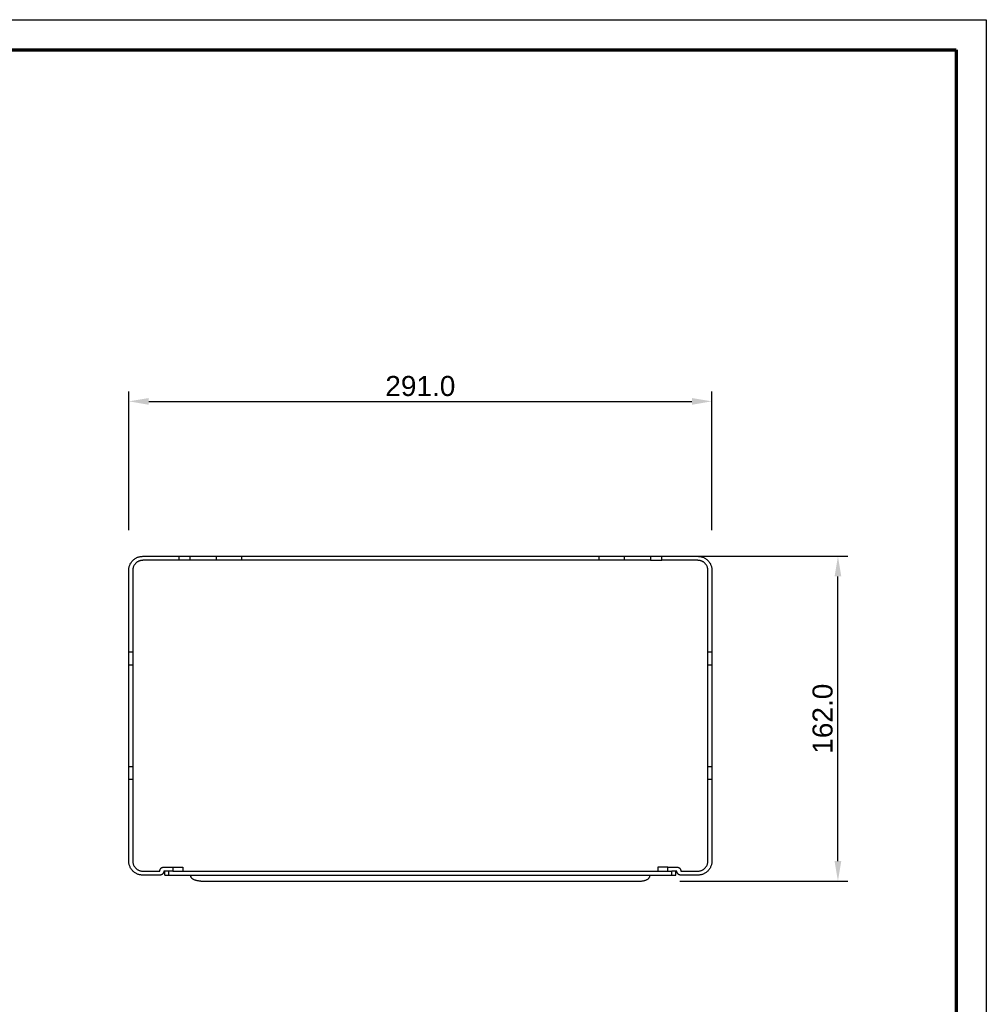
# Model space of a CAD drawing. Header units: millimetres. Extents: x 13630 to 14630, y -4769 to -3769.
# Tile 8 of 8: x 14148 to 14630, y -4260 to -3769. Entities that reach past the tile are written whole.
import ezdxf

# ---------------------------------------------------------------- set-up
doc = ezdxf.new("R2010")
doc.units = ezdxf.units.MM
doc.layers.add('ROXX NEO mini i_HalfGlareShield', color=7, linetype='Continuous', true_color=0x000000)
doc.styles.add('Arial', font='arial.ttf')
doc.dimstyles.new('Arial', dxfattribs={"dimscale": 10, "dimtxt": 1, "dimasz": 1, "dimexe": 0.5, "dimexo": 2, "dimgap": 0.25, "dimtad": 1, "dimtoh": 1, "dimdec": 1, "dimzin": 1, "dimdsep": 46, "dimtxsty": 'Arial', "dimcen": 0.5, "dimazin": 1, "dimtfac": 1, "dimtdec": 4, "dimtix": 1, "dimtofl": 0, "dimtmove": 1, "dimatfit": 3, "dimfxl": 1, "dimtolj": 1, "dimtzin": 1, "dimarcsym": 0})

# ---------------------------------------------------------------- blocks, each defined once
blk = doc.blocks.new('*D2')
at = {"layer": 'Defpoints', "color": 0}
for p in [(14462.82, -4036.83), (14556.37, -4036.83), (14457.48, -4198.83)]:
    blk.add_point(p, dxfattribs=at)
at = {"layer": 'ROXX NEO mini i_HalfGlareShield', "color": 0, "lineweight": -2}
for p, q in [((14482.82, -4036.83), (14561.37, -4036.83)), ((14556.37, -4188.83), (14556.37, -4046.83)), ((14477.48, -4198.83), (14561.37, -4198.83))]:
    blk.add_line(p, q, dxfattribs=at)
at = {"layer": 'ROXX NEO mini i_HalfGlareShield', "color": 0}
for points in [[(14558.03, -4046.83), (14554.7, -4046.83), (14556.37, -4036.83)], [(14554.7, -4188.83), (14558.03, -4188.83), (14556.37, -4198.83)]]:
    blk.add_solid(points, dxfattribs=at)
at = {"layer": 'ROXX NEO mini i_HalfGlareShield', "color": 0, "insert": (14548.76, -4117.83), "char_height": 10, "attachment_point": 5, "rotation": 90, "style": 'Arial'}
blk.add_mtext('\\A1;162.0', dxfattribs=at)
blk = doc.blocks.new('*D5')
at = {"layer": 'Defpoints', "color": 0}
for p in [(14493.48, -3959.55), (14202.48, -4043.83), (14493.48, -4043.83)]:
    blk.add_point(p, dxfattribs=at)
at = {"layer": 'ROXX NEO mini i_HalfGlareShield', "color": 0, "lineweight": -2}
for p, q in [((14202.48, -4023.83), (14202.48, -3954.55)), ((14493.48, -4023.83), (14493.48, -3954.55)), ((14212.48, -3959.55), (14483.48, -3959.55))]:
    blk.add_line(p, q, dxfattribs=at)
at = {"layer": 'ROXX NEO mini i_HalfGlareShield', "color": 0}
for points in [[(14212.48, -3957.88), (14212.48, -3961.22), (14202.48, -3959.55)], [(14483.48, -3961.22), (14483.48, -3957.88), (14493.48, -3959.55)]]:
    blk.add_solid(points, dxfattribs=at)
at = {"layer": 'ROXX NEO mini i_HalfGlareShield', "color": 0, "insert": (14347.98, -3951.95), "char_height": 10, "attachment_point": 5, "style": 'Arial'}
blk.add_mtext('\\A1;291.0', dxfattribs=at)

msp = doc.modelspace()

# ---------------------------------------------------------------- linework, layer by layer
at = {"layer": 'ROXX NEO mini i_HalfGlareShield'}
for p, q in [((13630.41, -3769.19), (14630.41, -3769.19)), ((14630.41, -3769.19), (14630.41, -4769.19))]:
    msp.add_line(p, q, dxfattribs=at)
at = {"layer": 'ROXX NEO mini i_HalfGlareShield', "color": 250, "lineweight": 70, "true_color": 0x1a171b}
for p, q in [((13645.41, -3784.19), (14615.41, -3784.19)), ((14615.41, -3784.19), (14615.41, -4754.19))]:
    msp.add_line(p, q, dxfattribs=at)
at = {"layer": 'ROXX NEO mini i_HalfGlareShield', "color": 18, "true_color": 0x000000}
for points, weights in [([(14202.48, -4043.83), (14202.48, -4036.83), (14209.48, -4036.83)], [1, 0.707106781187, 1]), ([(14202.48, -4043.83), (14202.48, -4036.83), (14209.48, -4036.83)], [1, 0.707106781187, 1]), ([(14209.48, -4038.83), (14204.48, -4038.83), (14204.48, -4043.83)], [1, 0.707106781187, 1]), ([(14209.48, -4038.83), (14204.48, -4038.83), (14204.48, -4043.83)], [1, 0.707106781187, 1]), ([(14227.4, -4036.83), (14230.56, -4036.83), (14233.14, -4036.83)], [1, 0.953716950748, 1]), ([(14227.4, -4036.83), (14230.56, -4036.83), (14233.14, -4036.83)], [1, 0.953716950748, 1]), ([(14233.14, -4038.83), (14230.56, -4038.83), (14227.4, -4038.83)], [1, 0.953716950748, 1]), ([(14233.14, -4038.83), (14230.56, -4038.83), (14227.4, -4038.83)], [1, 0.953716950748, 1]), ([(14246.3, -4036.83), (14251.98, -4036.83), (14258.91, -4036.83)], [1, 0.953716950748, 1]), ([(14246.3, -4036.83), (14251.98, -4036.83), (14258.91, -4036.83)], [1, 0.953716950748, 1]), ([(14258.91, -4038.83), (14251.98, -4038.83), (14246.3, -4038.83)], [1, 0.953716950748, 1]), ([(14258.91, -4038.83), (14251.98, -4038.83), (14246.3, -4038.83)], [1, 0.953716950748, 1]), ([(14437.04, -4036.83), (14443.98, -4036.83), (14449.66, -4036.83)], [1, 0.953716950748, 1]), ([(14437.04, -4036.83), (14443.98, -4036.83), (14449.66, -4036.83)], [1, 0.953716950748, 1]), ([(14449.66, -4038.83), (14443.98, -4038.83), (14437.04, -4038.83)], [1, 0.953716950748, 1]), ([(14449.66, -4038.83), (14443.98, -4038.83), (14437.04, -4038.83)], [1, 0.953716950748, 1]), ([(14462.82, -4036.83), (14465.4, -4036.83), (14468.55, -4036.83)], [1, 0.953716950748, 1]), ([(14462.82, -4036.83), (14465.4, -4036.83), (14468.55, -4036.83)], [1, 0.953716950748, 1]), ([(14462.82, -4038.83), (14465.4, -4038.83), (14468.55, -4038.83)], [1, 0.953716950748, 1]), ([(14462.82, -4038.83), (14465.4, -4038.83), (14468.55, -4038.83)], [1, 0.953716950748, 1]), ([(14486.48, -4036.83), (14493.48, -4036.83), (14493.48, -4043.83)], [1, 0.707106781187, 1]), ([(14486.48, -4036.83), (14493.48, -4036.83), (14493.48, -4043.83)], [1, 0.707106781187, 1]), ([(14491.48, -4043.83), (14491.48, -4038.83), (14486.48, -4038.83)], [1, 0.707106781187, 1]), ([(14491.48, -4043.83), (14491.48, -4038.83), (14486.48, -4038.83)], [1, 0.707106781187, 1]), ([(14202.48, -4090.9), (14202.48, -4088.17), (14202.48, -4084.69)], [1, 0.944540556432, 1]), ([(14202.48, -4090.9), (14202.48, -4088.17), (14202.48, -4084.69)], [1, 0.944540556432, 1]), ([(14204.48, -4084.69), (14204.48, -4088.17), (14204.48, -4090.9)], [1, 0.944540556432, 1]), ([(14204.48, -4084.69), (14204.48, -4088.17), (14204.48, -4090.9)], [1, 0.944540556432, 1]), ([(14491.48, -4090.9), (14491.48, -4088.17), (14491.48, -4084.69)], [1, 0.944540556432, 1]), ([(14491.48, -4090.9), (14491.48, -4088.17), (14491.48, -4084.69)], [1, 0.944540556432, 1]), ([(14493.48, -4084.69), (14493.48, -4088.17), (14493.48, -4090.9)], [1, 0.944540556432, 1]), ([(14493.48, -4084.69), (14493.48, -4088.17), (14493.48, -4090.9)], [1, 0.944540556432, 1]), ([(14202.48, -4141.77), (14202.48, -4116.33), (14202.48, -4090.9)], [1, 0.78431372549, 1]), ([(14202.48, -4141.77), (14202.48, -4116.33), (14202.48, -4090.9)], [1, 0.78431372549, 1]), ([(14204.48, -4090.9), (14204.48, -4116.33), (14204.48, -4141.77)], [1, 0.78431372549, 1]), ([(14204.48, -4090.9), (14204.48, -4116.33), (14204.48, -4141.77)], [1, 0.78431372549, 1]), ([(14491.48, -4141.77), (14491.48, -4116.33), (14491.48, -4090.9)], [1, 0.78431372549, 1]), ([(14491.48, -4141.77), (14491.48, -4116.33), (14491.48, -4090.9)], [1, 0.78431372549, 1]), ([(14493.48, -4090.9), (14493.48, -4116.33), (14493.48, -4141.77)], [1, 0.78431372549, 1]), ([(14493.48, -4090.9), (14493.48, -4116.33), (14493.48, -4141.77)], [1, 0.78431372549, 1]), ([(14202.48, -4147.97), (14202.48, -4144.49), (14202.48, -4141.77)], [1, 0.944540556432, 1]), ([(14202.48, -4147.97), (14202.48, -4144.49), (14202.48, -4141.77)], [1, 0.944540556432, 1]), ([(14204.48, -4141.77), (14204.48, -4144.49), (14204.48, -4147.97)], [1, 0.944540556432, 1]), ([(14204.48, -4141.77), (14204.48, -4144.49), (14204.48, -4147.97)], [1, 0.944540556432, 1]), ([(14491.48, -4147.97), (14491.48, -4144.49), (14491.48, -4141.77)], [1, 0.944540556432, 1]), ([(14491.48, -4147.97), (14491.48, -4144.49), (14491.48, -4141.77)], [1, 0.944540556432, 1]), ([(14493.48, -4141.77), (14493.48, -4144.49), (14493.48, -4147.97)], [1, 0.944540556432, 1]), ([(14493.48, -4141.77), (14493.48, -4144.49), (14493.48, -4147.97)], [1, 0.944540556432, 1]), ([(14209.48, -4195.83), (14202.48, -4195.83), (14202.48, -4188.83)], [1, 0.707106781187, 1]), ([(14209.48, -4195.83), (14202.48, -4195.83), (14202.48, -4188.83)], [1, 0.707106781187, 1]), ([(14204.48, -4188.83), (14204.48, -4193.83), (14209.48, -4193.83)], [1, 0.707106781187, 1]), ([(14204.48, -4188.83), (14204.48, -4193.83), (14209.48, -4193.83)], [1, 0.707106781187, 1]), ([(14493.48, -4188.83), (14493.48, -4195.83), (14486.48, -4195.83)], [1, 0.707106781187, 1]), ([(14493.48, -4188.83), (14493.48, -4195.83), (14486.48, -4195.83)], [1, 0.707106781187, 1]), ([(14486.48, -4193.83), (14491.48, -4193.83), (14491.48, -4188.83)], [1, 0.707106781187, 1]), ([(14486.48, -4193.83), (14491.48, -4193.83), (14491.48, -4188.83)], [1, 0.707106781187, 1]), ([(14217.98, -4193.83), (14217.98, -4191.83), (14219.98, -4191.83)], [1, 0.707106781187, 1]), ([(14217.98, -4193.83), (14217.98, -4191.83), (14219.98, -4191.83)], [1, 0.707106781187, 1]), ([(14224.48, -4191.83), (14229.48, -4191.83), (14229.48, -4191.83)], [1, 0.707106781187, 1]), ([(14224.48, -4191.83), (14229.48, -4191.83), (14229.48, -4191.83)], [1, 0.707106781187, 1]), ([(14471.48, -4191.83), (14466.48, -4191.83), (14466.48, -4191.83)], [1, 0.707106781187, 1]), ([(14471.48, -4191.83), (14466.48, -4191.83), (14466.48, -4191.83)], [1, 0.707106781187, 1]), ([(14475.98, -4191.83), (14477.98, -4191.83), (14477.98, -4193.83)], [1, 0.707106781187, 1]), ([(14475.98, -4191.83), (14477.98, -4191.83), (14477.98, -4193.83)], [1, 0.707106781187, 1]), ([(14219.98, -4193.83), (14219.98, -4195.83), (14217.98, -4195.83)], [1, 0.707106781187, 1]), ([(14219.98, -4193.83), (14219.98, -4195.83), (14217.98, -4195.83)], [1, 0.707106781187, 1]), ([(14220.48, -4195.83), (14220.48, -4195.83), (14222.48, -4195.83)], [1, 0.707106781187, 1]), ([(14220.48, -4195.83), (14220.48, -4195.83), (14222.48, -4195.83)], [1, 0.707106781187, 1]), ([(14238.48, -4198.83), (14233.48, -4198.83), (14233.48, -4196.33)], [1, 0.707106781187, 1]), ([(14238.48, -4198.83), (14233.48, -4198.83), (14233.48, -4196.33)], [1, 0.707106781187, 1]), ([(14457.48, -4198.83), (14462.48, -4198.83), (14462.48, -4196.33)], [1, 0.707106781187, 1]), ([(14457.48, -4198.83), (14462.48, -4198.83), (14462.48, -4196.33)], [1, 0.707106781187, 1]), ([(14473.48, -4195.83), (14475.48, -4195.83), (14475.48, -4195.83)], [1, 0.707106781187, 1]), ([(14473.48, -4195.83), (14475.48, -4195.83), (14475.48, -4195.83)], [1, 0.707106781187, 1]), ([(14477.98, -4195.83), (14475.98, -4195.83), (14475.98, -4193.83)], [1, 0.707106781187, 1]), ([(14477.98, -4195.83), (14475.98, -4195.83), (14475.98, -4193.83)], [1, 0.707106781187, 1])]:
    msp.add_rational_spline(points, weights, degree=2, dxfattribs=at)
for points in [[(14209.48, -4036.83), (14218.44, -4036.83), (14227.4, -4036.83)], [(14209.48, -4036.83), (14218.44, -4036.83), (14227.4, -4036.83)], [(14227.4, -4038.83), (14218.44, -4038.83), (14209.48, -4038.83)], [(14227.4, -4038.83), (14218.44, -4038.83), (14209.48, -4038.83)], [(14233.14, -4036.83), (14239.72, -4036.83), (14246.3, -4036.83)], [(14233.14, -4036.83), (14239.72, -4036.83), (14246.3, -4036.83)], [(14246.3, -4038.83), (14239.72, -4038.83), (14233.14, -4038.83)], [(14246.3, -4038.83), (14239.72, -4038.83), (14233.14, -4038.83)], [(14258.91, -4036.83), (14347.98, -4036.83), (14437.04, -4036.83)], [(14258.91, -4036.83), (14347.98, -4036.83), (14437.04, -4036.83)], [(14437.04, -4038.83), (14347.98, -4038.83), (14258.91, -4038.83)], [(14437.04, -4038.83), (14347.98, -4038.83), (14258.91, -4038.83)], [(14449.66, -4036.83), (14456.24, -4036.83), (14462.82, -4036.83)], [(14449.66, -4036.83), (14456.24, -4036.83), (14462.82, -4036.83)], [(14462.82, -4038.83), (14456.24, -4038.83), (14449.66, -4038.83)], [(14462.82, -4038.83), (14456.24, -4038.83), (14449.66, -4038.83)], [(14468.55, -4036.83), (14477.52, -4036.83), (14486.48, -4036.83)], [(14468.55, -4036.83), (14477.52, -4036.83), (14486.48, -4036.83)], [(14486.48, -4038.83), (14477.52, -4038.83), (14468.55, -4038.83)], [(14486.48, -4038.83), (14477.52, -4038.83), (14468.55, -4038.83)], [(14202.48, -4084.69), (14202.48, -4064.26), (14202.48, -4043.83)], [(14202.48, -4084.69), (14202.48, -4064.26), (14202.48, -4043.83)], [(14204.48, -4043.83), (14204.48, -4064.26), (14204.48, -4084.69)], [(14204.48, -4043.83), (14204.48, -4064.26), (14204.48, -4084.69)], [(14491.48, -4084.69), (14491.48, -4064.26), (14491.48, -4043.83)], [(14491.48, -4084.69), (14491.48, -4064.26), (14491.48, -4043.83)], [(14493.48, -4043.83), (14493.48, -4064.26), (14493.48, -4084.69)], [(14493.48, -4043.83), (14493.48, -4064.26), (14493.48, -4084.69)], [(14202.48, -4188.83), (14202.48, -4168.4), (14202.48, -4147.97)], [(14202.48, -4188.83), (14202.48, -4168.4), (14202.48, -4147.97)], [(14204.48, -4147.97), (14204.48, -4168.4), (14204.48, -4188.83)], [(14204.48, -4147.97), (14204.48, -4168.4), (14204.48, -4188.83)], [(14491.48, -4188.83), (14491.48, -4168.4), (14491.48, -4147.97)], [(14491.48, -4188.83), (14491.48, -4168.4), (14491.48, -4147.97)], [(14493.48, -4147.97), (14493.48, -4168.4), (14493.48, -4188.83)], [(14493.48, -4147.97), (14493.48, -4168.4), (14493.48, -4188.83)], [(14219.98, -4191.83), (14222.23, -4191.83), (14224.48, -4191.83)], [(14219.98, -4191.83), (14222.23, -4191.83), (14224.48, -4191.83)], [(14229.48, -4191.83), (14229.48, -4192.83), (14229.48, -4193.83)], [(14229.48, -4191.83), (14229.48, -4192.83), (14229.48, -4193.83)], [(14466.48, -4191.83), (14466.48, -4192.83), (14466.48, -4193.83)], [(14466.48, -4191.83), (14466.48, -4192.83), (14466.48, -4193.83)], [(14471.48, -4191.83), (14473.73, -4191.83), (14475.98, -4191.83)], [(14471.48, -4191.83), (14473.73, -4191.83), (14475.98, -4191.83)], [(14209.48, -4193.83), (14213.73, -4193.83), (14217.98, -4193.83)], [(14209.48, -4193.83), (14213.73, -4193.83), (14217.98, -4193.83)], [(14217.98, -4195.83), (14213.73, -4195.83), (14209.48, -4195.83)], [(14217.98, -4195.83), (14213.73, -4195.83), (14209.48, -4195.83)], [(14220.48, -4195.83), (14220.48, -4194.83), (14220.48, -4193.83)], [(14220.48, -4195.83), (14220.48, -4194.83), (14220.48, -4193.83)], [(14222.48, -4195.83), (14347.98, -4195.83), (14473.48, -4195.83)], [(14222.48, -4195.83), (14347.98, -4195.83), (14473.48, -4195.83)], [(14233.48, -4195.83), (14233.48, -4196.08), (14233.48, -4196.33)], [(14233.48, -4195.83), (14233.48, -4196.08), (14233.48, -4196.33)], [(14462.48, -4196.33), (14462.48, -4196.08), (14462.48, -4195.83)], [(14462.48, -4196.33), (14462.48, -4196.08), (14462.48, -4195.83)], [(14475.98, -4193.83), (14474.73, -4193.83), (14473.48, -4193.83)], [(14475.98, -4193.83), (14474.73, -4193.83), (14473.48, -4193.83)], [(14475.48, -4195.83), (14475.48, -4194.83), (14475.48, -4193.83)], [(14475.48, -4195.83), (14475.48, -4194.83), (14475.48, -4193.83)], [(14477.98, -4193.83), (14482.23, -4193.83), (14486.48, -4193.83)], [(14477.98, -4193.83), (14482.23, -4193.83), (14486.48, -4193.83)], [(14486.48, -4195.83), (14482.23, -4195.83), (14477.98, -4195.83)], [(14486.48, -4195.83), (14482.23, -4195.83), (14477.98, -4195.83)], [(14238.48, -4198.83), (14347.98, -4198.83), (14457.48, -4198.83)], [(14238.48, -4198.83), (14347.98, -4198.83), (14457.48, -4198.83)]]:
    msp.add_open_spline(points, degree=2, dxfattribs=at)
at = {"layer": 'ROXX NEO mini i_HalfGlareShield', "color": 18, "lineweight": -3, "true_color": 0x000000}
for points in [[(14227.4, -4036.83), (14227.4, -4037.83), (14227.4, -4038.83)], [(14233.14, -4038.83), (14233.14, -4037.83), (14233.14, -4036.83)], [(14246.3, -4038.83), (14246.3, -4037.83), (14246.3, -4036.83)], [(14258.91, -4038.83), (14258.91, -4037.83), (14258.91, -4036.83)], [(14437.04, -4036.83), (14437.04, -4037.83), (14437.04, -4038.83)], [(14449.66, -4036.83), (14449.66, -4037.83), (14449.66, -4038.83)], [(14462.82, -4036.83), (14462.82, -4037.83), (14462.82, -4038.83)], [(14468.55, -4038.83), (14468.55, -4037.83), (14468.55, -4036.83)], [(14204.48, -4084.69), (14203.48, -4084.69), (14202.48, -4084.69)], [(14493.48, -4084.69), (14492.48, -4084.69), (14491.48, -4084.69)], [(14202.48, -4090.9), (14203.48, -4090.9), (14204.48, -4090.9)], [(14491.48, -4090.9), (14492.48, -4090.9), (14493.48, -4090.9)], [(14204.48, -4141.77), (14203.48, -4141.77), (14202.48, -4141.77)], [(14493.48, -4141.77), (14492.48, -4141.77), (14491.48, -4141.77)], [(14202.48, -4147.97), (14203.48, -4147.97), (14204.48, -4147.97)], [(14491.48, -4147.97), (14492.48, -4147.97), (14493.48, -4147.97)], [(14224.48, -4191.83), (14224.48, -4192.83), (14224.48, -4193.83)], [(14471.48, -4193.83), (14471.48, -4192.83), (14471.48, -4191.83)], [(14224.48, -4193.83), (14222.23, -4193.83), (14219.98, -4193.83)], [(14222.48, -4195.83), (14222.48, -4194.83), (14222.48, -4193.83)], [(14224.48, -4193.83), (14348.98, -4193.83), (14473.48, -4193.83)], [(14473.48, -4195.83), (14473.48, -4194.83), (14473.48, -4193.83)]]:
    msp.add_open_spline(points, degree=2, dxfattribs=at)

# ---------------------------------------------------------------- dimensions: what is measured, and where the dimension line sits
at = {"layer": 'ROXX NEO mini i_HalfGlareShield', "color": 5, "true_color": 0x0000ff}
dim = msp.add_linear_dim(base=(14493.48, -3959.55), p1=(14202.48, -4043.83), p2=(14493.48, -4043.83), dimstyle='Arial', override={"dimscale": 10, "dimtxt": 1, "dimasz": 1, "dimexe": 0.5, "dimexo": 2, "dimgap": 0.25, "dimtad": 1, "dimtih": 0, "dimtoh": 0, "dimdec": 1, "dimlfac": 1, "dimzin": 1, "dimtxsty": 'Arial', "dimsah": 0, "dimcen": 0.5, "dimadec": 2, "dimazin": 1, "dimtix": 0, "dimtmove": 0, "dimtzin": 1}, dxfattribs=at)
dim.commit()
dim.dimension.update_dxf_attribs({"geometry": '*D5', "text_midpoint": (14347.98, -3951.95)})
dim = msp.add_linear_dim(base=(14556.37, -4036.83), p1=(14457.48, -4198.83), p2=(14462.82, -4036.83), angle=90, dimstyle='Arial', override={"dimscale": 10, "dimtxt": 1, "dimasz": 1, "dimexe": 0.5, "dimexo": 2, "dimgap": 0.25, "dimtad": 1, "dimtih": 0, "dimtoh": 0, "dimdec": 1, "dimlfac": 1, "dimzin": 1, "dimtxsty": 'Arial', "dimsah": 0, "dimcen": 0.5, "dimadec": 2, "dimazin": 1, "dimtix": 0, "dimtmove": 0, "dimtzin": 1}, dxfattribs=at)
dim.commit()
dim.dimension.update_dxf_attribs({"geometry": '*D2', "text_midpoint": (14548.76, -4117.83)})

doc.saveas('drawing.dxf')
